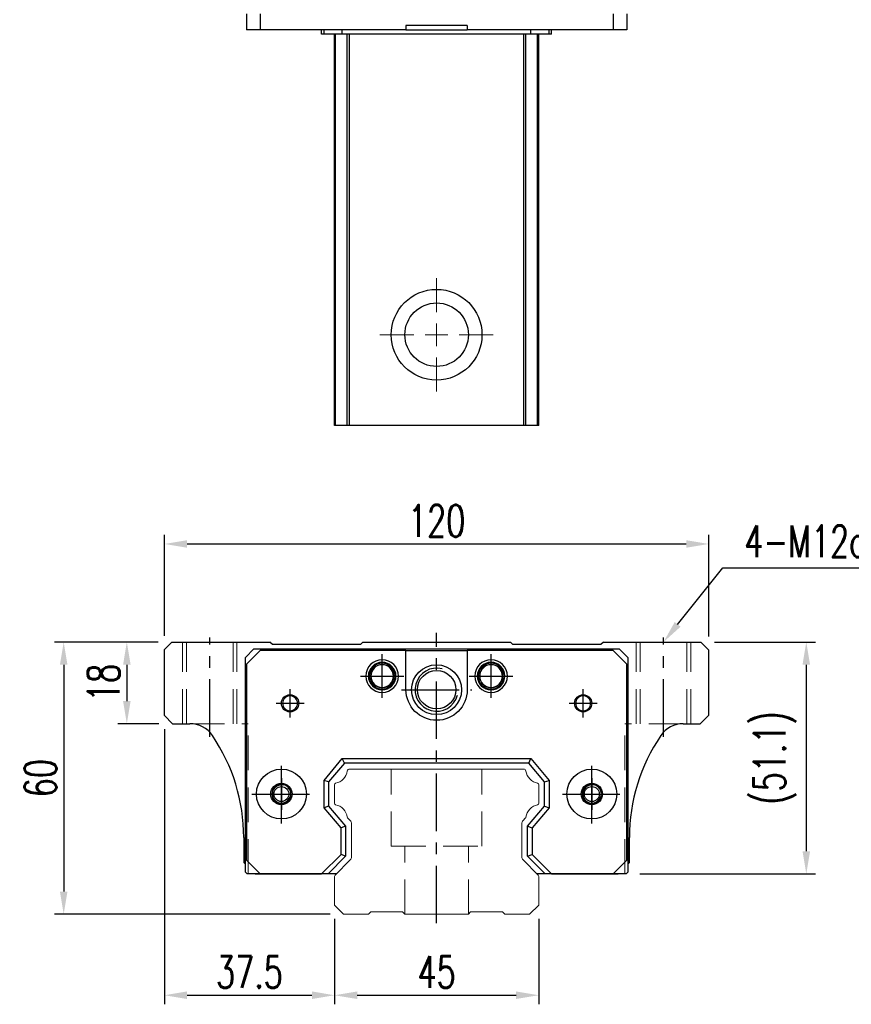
# Model space of a CAD drawing. Header units: millimetres. Extents: x 1358 to 1860, y 659 to 1074.
# Tile 1 of 3: x 1358 to 1541, y 665 to 882. Entities that reach past the tile are written whole.
import ezdxf
from ezdxf import colors
from ezdxf.entities.mleader import LeaderData, LeaderLine
from ezdxf.enums import TextEntityAlignment as Align
from ezdxf.math import Vec2, Vec3

# ---------------------------------------------------------------- set-up
doc = ezdxf.new("R2010")
doc.units = ezdxf.units.MM
doc.header["$LTSCALE"] = 2
doc.header["$PDSIZE"] = -1
for name, pattern in [('CENTER', [10.16, 6.35, -1.27, 1.27, -1.27]), ('DASHED', [0.75, 0.5, -0.25]), ('HIDDEN', [1.905, 1.27, -0.635])]:
    doc.linetypes.add(name, pattern=pattern)
for name, color, linetype in [('2', 7, 'Continuous'), ('CHA', 2, 'Continuous'), ('CL', 1, 'CENTER'), ('HID', 2, 'DASHED'), ('OUT', 3, 'Continuous'), ('中心線', 1, 'CENTER')]:
    doc.layers.add(name, color=color, linetype=linetype)
doc.styles.add('DIM-7', font='SIMPLEX.shx', dxfattribs={"width": 0.7, "bigfont": 'chineset.shx'})
doc.styles.add('T', font='kaiu.ttf')
doc.dimstyles.new('CNS', dxfattribs={"dimtxt": 3.5, "dimasz": 2.5, "dimexe": 1, "dimexo": 1.5, "dimgap": 0.09, "dimtad": 0, "dimdsep": 46, "dimtxsty": 'DIM-7', "dimcen": 0.09, "dimclrd": 1, "dimclre": 1, "dimclrt": 4, "dimadec": 0, "dimazin": 0, "dimtfac": 1, "dimtix": 1, "dimtmove": 2, "dimatfit": 3, "dimfxl": 1, "dimtvp": 0.971429, "dimtolj": 1, "dimarcsym": 0})

# ---------------------------------------------------------------- blocks, each defined once
blk = doc.blocks.new('*D51')
at = {"color": 7, "lineweight": -2}
for p, q in [((1389.82, 746.38), (1389.82, 768.66)), ((1509.82, 746.28), (1509.82, 768.66)), ((1394.82, 766.66), (1504.82, 766.66))]:
    blk.add_line(p, q, dxfattribs=at)
at = {"color": 7}
for points in [[(1394.82, 767.49), (1394.82, 765.83), (1389.82, 766.66)], [(1504.82, 767.49), (1504.82, 765.83), (1509.82, 766.66)]]:
    blk.add_solid(points, dxfattribs=at)
at = {"layer": 'DEFPOINTS', "color": 0}
for p in [(1509.82, 766.66), (1389.82, 743.38), (1509.82, 743.28)]:
    blk.add_point(p, dxfattribs=at)
at = {"color": 7, "insert": (1449.82, 771.76), "char_height": 7, "attachment_point": 5, "style": 'DIM-7'}
blk.add_mtext('\\A1;120', dxfattribs=at)
blk = doc.blocks.new('*D53')
at = {"color": 7, "lineweight": -2}
for p, q in [((1388.47, 745.03), (1379.54, 745.03)), ((1381.54, 740.03), (1381.54, 732.03)), ((1388.62, 727.03), (1379.54, 727.03))]:
    blk.add_line(p, q, dxfattribs=at)
at = {"color": 7}
for points in [[(1380.71, 740.03), (1382.37, 740.03), (1381.54, 745.03)], [(1380.71, 732.03), (1382.37, 732.03), (1381.54, 727.03)]]:
    blk.add_solid(points, dxfattribs=at)
at = {"layer": 'DEFPOINTS', "color": 0}
for p in [(1391.47, 745.03), (1381.54, 727.03), (1391.62, 727.03)]:
    blk.add_point(p, dxfattribs=at)
at = {"color": 7, "insert": (1376.44, 736.03), "char_height": 7, "attachment_point": 5, "rotation": 90, "style": 'DIM-7'}
blk.add_mtext('\\A1;18', dxfattribs=at)
blk = doc.blocks.new('*D54')
at = {"color": 7, "lineweight": -2}
for p, q in [((1388.47, 745.03), (1365.62, 745.03)), ((1367.62, 740.03), (1367.62, 690.03)), ((1426.32, 685.03), (1365.62, 685.03))]:
    blk.add_line(p, q, dxfattribs=at)
at = {"color": 7}
for points in [[(1366.79, 740.03), (1368.45, 740.03), (1367.62, 745.03)], [(1366.79, 690.03), (1368.45, 690.03), (1367.62, 685.03)]]:
    blk.add_solid(points, dxfattribs=at)
at = {"layer": 'DEFPOINTS', "color": 0}
for p in [(1391.47, 745.03), (1367.62, 685.03), (1429.32, 685.03)]:
    blk.add_point(p, dxfattribs=at)
at = {"color": 7, "insert": (1362.52, 715.03), "char_height": 7, "attachment_point": 5, "rotation": 90, "style": 'DIM-7'}
blk.add_mtext('\\A1;60', dxfattribs=at)
blk = doc.blocks.new('*D55')
at = {"color": 7, "lineweight": -2}
for p, q in [((1389.82, 725.83), (1389.82, 665.17)), ((1427.32, 684.03), (1427.32, 665.17)), ((1394.82, 667.17), (1422.32, 667.17))]:
    blk.add_line(p, q, dxfattribs=at)
at = {"color": 7}
for points in [[(1394.82, 668.01), (1394.82, 666.34), (1389.82, 667.17)], [(1422.32, 668.01), (1422.32, 666.34), (1427.32, 667.17)]]:
    blk.add_solid(points, dxfattribs=at)
at = {"layer": 'DEFPOINTS', "color": 0}
for p in [(1389.82, 728.83), (1427.32, 687.03), (1427.32, 667.17)]:
    blk.add_point(p, dxfattribs=at)
at = {"color": 7, "insert": (1408.57, 672.27), "char_height": 7, "attachment_point": 5, "style": 'DIM-7'}
blk.add_mtext('\\A1;37.5', dxfattribs=at)
blk = doc.blocks.new('*D56')
at = {"color": 7, "lineweight": -2}
for p, q in [((1427.32, 684.03), (1427.32, 665.17)), ((1472.32, 684.03), (1472.32, 665.17)), ((1432.32, 667.17), (1467.32, 667.17))]:
    blk.add_line(p, q, dxfattribs=at)
at = {"color": 7}
for points in [[(1432.32, 668.01), (1432.32, 666.34), (1427.32, 667.17)], [(1467.32, 668.01), (1467.32, 666.34), (1472.32, 667.17)]]:
    blk.add_solid(points, dxfattribs=at)
at = {"layer": 'DEFPOINTS', "color": 0}
for p in [(1427.32, 687.03), (1472.32, 687.03), (1472.32, 667.17)]:
    blk.add_point(p, dxfattribs=at)
at = {"color": 7, "insert": (1449.82, 672.27), "char_height": 7, "attachment_point": 5, "style": 'DIM-7'}
blk.add_mtext('\\A1;45', dxfattribs=at)
blk = doc.blocks.new('*D57')
at = {"color": 7, "lineweight": -2}
for p, q in [((1511.07, 745.03), (1533.29, 745.03)), ((1531.29, 740.03), (1531.29, 698.93)), ((1494.57, 693.93), (1533.29, 693.93))]:
    blk.add_line(p, q, dxfattribs=at)
at = {"color": 7}
for points in [[(1530.46, 740.03), (1532.13, 740.03), (1531.29, 745.03)], [(1530.46, 698.93), (1532.13, 698.93), (1531.29, 693.93)]]:
    blk.add_solid(points, dxfattribs=at)
at = {"layer": 'DEFPOINTS', "color": 0}
for p in [(1508.07, 745.03), (1491.57, 693.93), (1531.29, 693.93)]:
    blk.add_point(p, dxfattribs=at)
at = {"color": 7, "insert": (1524.36, 719.48), "char_height": 7, "attachment_point": 5, "rotation": 90, "style": 'DIM-7'}
blk.add_mtext('\\A1;(51.1)', dxfattribs=at)
blk = doc.blocks.new('SW_CENTERMARKSYMBOL_2')
at = {"color": 0, "linetype": 'Continuous', "lineweight": 18}
for p, q in [((0, 5), (0, 12.5)), ((0, 0), (0, 2.5)), ((-5, 0), (-12.5, 0)), ((0, 0), (-2.5, 0)), ((0, 0), (0, -2.5)), ((0, 0), (2.5, 0)), ((5, 0), (12.5, 0)), ((0, -5), (0, -12.5))]:
    blk.add_line(p, q, dxfattribs=at)

msp = doc.modelspace()

# ---------------------------------------------------------------- linework, layer by layer
at = {"color": 7, "linetype": 'Continuous', "lineweight": 25}
for p, q in [((1407.891, 883.542), (1407.891, 880.042)), ((1410.891, 883.542), (1410.891, 880.042)), ((1488.741, 883.542), (1488.741, 880.042)), ((1491.741, 883.542), (1491.741, 880.042)), ((1410.891, 880.042), (1407.891, 880.042)), ((1443.066, 880.042), (1410.891, 880.042)), ((1424.463, 879.042), (1424.463, 880.042)), ((1425.016, 879.042), (1425.016, 880.042)), ((1429.03, 879.042), (1429.03, 880.042)), ((1443.066, 880.942), (1443.066, 880.042)), ((1456.566, 880.942), (1443.066, 880.942)), ((1443.066, 880.042), (1456.566, 880.042)), ((1456.566, 880.942), (1456.566, 880.042)), ((1488.741, 880.042), (1456.566, 880.042)), ((1470.602, 879.042), (1470.602, 880.042)), ((1474.616, 879.042), (1474.616, 880.042)), ((1475.168, 879.042), (1475.168, 880.042)), ((1491.741, 880.042), (1488.741, 880.042)), ((1425.016, 879.042), (1424.463, 879.042)), ((1429.03, 879.042), (1425.016, 879.042)), ((1427.316, 792.792), (1427.316, 879.042)), ((1427.555, 792.792), (1427.555, 879.042)), ((1470.602, 879.042), (1429.03, 879.042)), ((1430.131, 792.792), (1430.131, 879.042)), ((1430.626, 792.792), (1430.626, 879.042)), ((1469.006, 792.792), (1469.006, 879.042)), ((1469.5, 792.792), (1469.5, 879.042)), ((1474.616, 879.042), (1470.602, 879.042)), ((1472.076, 792.792), (1472.076, 879.042)), ((1472.316, 792.792), (1472.316, 879.042)), ((1475.168, 879.042), (1474.616, 879.042)), ((1469.006, 792.792), (1430.626, 792.792))]:
    msp.add_line(p, q, dxfattribs=at)
for radius in [10, 7]:
    msp.add_circle((1449.816, 812.792), radius, dxfattribs=at)
for points, knots in [([(1427.555, 792.792), (1427.494, 792.792), (1427.428, 792.792), (1427.338, 792.792), (1427.316, 792.792), (1427.316, 792.792)], [0, 0, 0, 0, 0.5, 0.5, 1, 1, 1, 1]), ([(1430.131, 792.792), (1430.084, 792.792), (1429.99, 792.792), (1429.701, 792.792), (1429.505, 792.792), (1429.033, 792.792), (1428.758, 792.792), (1428.171, 792.792), (1427.861, 792.792), (1427.555, 792.792)], [0, 0, 0, 0, 0.25, 0.25, 0.5, 0.5, 0.75, 0.75, 1, 1, 1, 1]), ([(1430.626, 792.792), (1430.571, 792.792), (1430.514, 792.792), (1430.401, 792.792), (1430.347, 792.792), (1430.253, 792.792), (1430.214, 792.792), (1430.157, 792.792), (1430.14, 792.792), (1430.131, 792.792)], [0, 0, 0, 0, 0.25, 0.25, 0.5, 0.5, 0.75, 0.75, 1, 1, 1, 1]), ([(1469.5, 792.792), (1469.492, 792.792), (1469.474, 792.792), (1469.418, 792.792), (1469.378, 792.792), (1469.285, 792.792), (1469.23, 792.792), (1469.118, 792.792), (1469.06, 792.792), (1469.006, 792.792)], [0, 0, 0, 0, 0.25, 0.25, 0.5, 0.5, 0.75, 0.75, 1, 1, 1, 1]), ([(1472.076, 792.792), (1471.771, 792.792), (1471.46, 792.792), (1470.873, 792.792), (1470.598, 792.792), (1470.126, 792.792), (1469.931, 792.792), (1469.641, 792.792), (1469.547, 792.792), (1469.5, 792.792)], [0, 0, 0, 0, 0.25, 0.25, 0.5, 0.5, 0.75, 0.75, 1, 1, 1, 1]), ([(1472.316, 792.792), (1472.316, 792.792), (1472.293, 792.792), (1472.203, 792.792), (1472.138, 792.792), (1472.076, 792.792)], [0, 0, 0, 0, 0.5, 0.5, 1, 1, 1, 1])]:
    msp.add_open_spline(points, degree=3, knots=knots, dxfattribs=at)
at = {"layer": '2', "color": 7, "linetype": 'Continuous'}
for p, q in [((1407.666, 741.632), (1409.566, 743.532)), ((1410.891, 743.182), (1407.891, 740.182)), ((1409.566, 743.532), (1490.066, 743.532)), ((1443.066, 743.182), (1410.891, 743.182)), ((1443.066, 743.182), (1456.566, 743.182)), ((1443.066, 734.532), (1443.066, 743.182)), ((1456.566, 743.182), (1456.566, 734.532)), ((1488.741, 743.182), (1456.566, 743.182)), ((1491.741, 740.182), (1488.741, 743.182)), ((1490.066, 743.532), (1491.966, 741.632)), ((1407.666, 694.332), (1407.666, 741.632)), ((1491.966, 741.632), (1491.966, 694.332)), ((1407.891, 740.182), (1407.891, 696.932)), ((1491.741, 696.932), (1491.741, 740.182)), ((1425.016, 714.548), (1429.03, 719.332)), ((1429.496, 718.332), (1429.03, 719.332)), ((1429.03, 719.332), (1470.602, 719.332)), ((1470.135, 718.332), (1470.602, 719.332)), ((1470.602, 719.332), (1474.616, 714.548)), ((1429.496, 718.332), (1426.016, 714.184)), ((1470.135, 718.332), (1429.496, 718.332)), ((1473.616, 714.184), (1470.135, 718.332)), ((1425.016, 708.516), (1425.016, 714.548)), ((1426.016, 714.184), (1425.016, 714.548)), ((1426.016, 714.184), (1426.016, 708.88)), ((1473.616, 714.184), (1474.616, 714.548)), ((1473.616, 708.88), (1473.616, 714.184)), ((1474.616, 714.548), (1474.616, 708.516)), ((1426.016, 708.88), (1425.016, 708.516)), ((1428.766, 704.047), (1425.016, 708.516)), ((1426.016, 708.88), (1429.766, 704.411)), ((1469.866, 704.411), (1473.616, 708.88)), ((1474.616, 708.516), (1470.866, 704.047)), ((1473.616, 708.88), (1474.616, 708.516)), ((1429.766, 704.411), (1428.766, 704.047)), ((1428.766, 698.235), (1428.766, 704.047)), ((1429.766, 704.411), (1429.766, 697.821)), ((1469.866, 697.821), (1469.866, 704.411)), ((1469.866, 704.411), (1470.866, 704.047)), ((1470.866, 704.047), (1470.866, 698.235)), ((1407.891, 696.932), (1410.891, 693.932)), ((1424.463, 693.932), (1428.766, 698.235)), ((1429.766, 697.821), (1425.877, 693.932)), ((1429.766, 697.821), (1428.766, 698.235)), ((1469.866, 697.821), (1470.866, 698.235)), ((1473.754, 693.932), (1469.866, 697.821)), ((1470.866, 698.235), (1475.168, 693.932)), ((1488.741, 693.932), (1491.741, 696.932)), ((1407.666, 694.332), (1408.066, 693.932)), ((1426.884, 693.932), (1408.066, 693.932)), ((1410.891, 693.932), (1424.463, 693.932)), ((1425.877, 693.932), (1424.463, 693.932)), ((1427.716, 693.932), (1425.877, 693.932)), ((1473.754, 693.932), (1471.916, 693.932)), ((1491.566, 693.932), (1472.748, 693.932)), ((1475.168, 693.932), (1473.754, 693.932)), ((1475.168, 693.932), (1488.741, 693.932)), ((1491.566, 693.932), (1491.966, 694.332))]:
    msp.add_line(p, q, dxfattribs=at)
at = {"layer": '2', "color": 7, "linetype": 'DASHED'}
for p, q in [((1485.885, 712.505), (1485.888, 712.5)), ((1485.896, 710.581), (1485.894, 710.576))]:
    msp.add_line(p, q, dxfattribs=at)
at = {"layer": '2', "color": 7, "linetype": 'Continuous'}
for radius in [5.5, 4.24]:
    msp.add_circle((1449.816, 734.532), radius, dxfattribs=at)
for centre, radius, start, end in [((1437.816, 737.532), 3.6, 90, 270), ((1437.816, 737.532), 3.041, 90, 270), ((1437.816, 737.532), 2.853, 90, 270), ((1437.816, 737.532), 3.6, 270, 90), ((1437.816, 737.532), 3.041, 270, 90), ((1437.816, 737.532), 2.853, 270, 90), ((1461.816, 737.532), 3.6, 90, 270), ((1461.816, 737.532), 3.041, 90, 270), ((1461.816, 737.532), 2.853, 90, 270), ((1461.816, 737.532), 3.6, 270, 90), ((1461.816, 737.532), 3.041, 270, 90), ((1461.816, 737.532), 2.853, 270, 90), ((1437.816, 737.532), 2.55, 90, 270), ((1437.816, 737.532), 2.507, 90, 270), ((1437.816, 737.532), 2.55, 270, 90), ((1437.816, 737.532), 2.507, 270, 90), ((1449.816, 734.532), 4.75, 75, 345), ((1461.816, 737.532), 2.55, 90, 270), ((1461.816, 737.532), 2.507, 90, 270), ((1461.816, 737.532), 2.55, 270, 90), ((1461.816, 737.532), 2.507, 270, 90), ((1417.516, 731.532), 1.65, 90, 270), ((1417.516, 731.532), 1.65, 270, 90), ((1482.116, 731.532), 1.65, 90, 270), ((1482.116, 731.532), 1.65, 270, 90), ((1415.608, 711.532), 2.1, 90, 270), ((1415.608, 711.532), 2.1, 270, 90), ((1484.024, 711.532), 2.1, 0, 180), ((1484.024, 711.532), 2.1, 180, 0)]:
    msp.add_arc(centre, radius, start, end, dxfattribs=at)
at = {"layer": '2', "color": 7, "linetype": 'Continuous', "extrusion": (0, 0, -1)}
for centre, radius, start, end in [((-1449.816, 734.532), 6.75, 270, 0), ((-1449.816, 734.532), 6.75, 180, 270), ((-1482.116, 731.532), 1.9, 270, 90), ((-1482.116, 731.532), 1.9, 90, 270), ((-1415.608, 711.532), 5.5, 270, 90), ((-1415.608, 711.532), 5.5, 90, 270), ((-1484.024, 711.532), 5.5, 270, 90), ((-1484.024, 711.532), 5.5, 90, 270), ((-1415.608, 711.532), 2.35, 270, 90), ((-1415.608, 711.532), 2.35, 90, 270), ((-1484.024, 711.532), 2.35, 270, 90), ((-1484.024, 711.532), 2.35, 90, 270)]:
    msp.add_arc(centre, radius, start, end, dxfattribs=at)
at = {"layer": '2', "color": 7, "linetype": 'DASHED'}
for points in [[(1413.925, 712.789), (1413.924, 712.787), (1413.923, 712.786), (1413.922, 712.785)], [(1413.934, 710.264), (1413.934, 710.263), (1413.935, 710.262), (1413.936, 710.26)]]:
    msp.add_open_spline(points, degree=3, dxfattribs=at)
at = {"layer": 'CL', "color": 7}
for p, q in [((1449.816, 683.032), (1449.816, 747.032)), ((1399.816, 724.141), (1399.816, 746.032)), ((1499.816, 724.141), (1499.816, 746.032)), ((1437.816, 732.732), (1437.816, 742.332)), ((1461.816, 732.732), (1461.816, 742.332)), ((1433.016, 737.532), (1442.616, 737.532)), ((1457.016, 737.532), (1466.616, 737.532)), ((1417.516, 728.432), (1417.516, 734.632)), ((1442.066, 734.532), (1457.566, 734.532)), ((1482.116, 728.432), (1482.116, 734.632)), ((1414.416, 731.532), (1420.616, 731.532)), ((1479.016, 731.532), (1485.216, 731.532)), ((1415.608, 705.032), (1415.608, 718.032)), ((1484.024, 705.032), (1484.024, 718.032)), ((1409.108, 711.532), (1422.108, 711.532)), ((1477.524, 711.532), (1490.524, 711.532))]:
    msp.add_line(p, q, dxfattribs=at)
at = {"layer": 'HID', "color": 7, "linetype": 'HIDDEN', "lineweight": 0, "ltscale": 3}
for p, q in [((1393.816, 727.032), (1393.816, 745.032)), ((1394.666, 727.032), (1394.666, 745.032)), ((1404.966, 727.032), (1404.966, 745.032)), ((1405.816, 727.032), (1405.816, 745.032)), ((1493.816, 727.032), (1493.816, 745.032)), ((1494.666, 727.032), (1494.666, 745.032)), ((1504.966, 727.032), (1504.966, 745.032)), ((1505.816, 727.032), (1505.816, 745.032)), ((1395.444, 727.032), (1408.316, 727.032)), ((1408.316, 693.932), (1408.316, 727.032)), ((1491.316, 693.932), (1491.316, 727.032)), ((1504.188, 727.032), (1491.316, 727.032)), ((1439.816, 700.032), (1439.816, 717.032)), ((1459.816, 700.032), (1459.816, 717.032)), ((1439.816, 700.032), (1459.816, 700.032)), ((1442.816, 685.032), (1442.816, 700.032)), ((1456.816, 685.032), (1456.816, 700.032))]:
    msp.add_line(p, q, dxfattribs=at)
at = {"layer": 'OUT', "color": 7}
for p, q in [((1391.466, 745.032), (1389.816, 743.382)), ((1391.466, 745.032), (1413.066, 745.032)), ((1413.616, 744.482), (1413.066, 745.032)), ((1433.566, 745.032), (1433.016, 744.482)), ((1433.566, 745.032), (1466.066, 745.032)), ((1466.616, 744.482), (1466.066, 745.032)), ((1486.566, 745.032), (1486.016, 744.482)), ((1486.566, 745.032), (1508.066, 745.032)), ((1509.816, 743.282), (1508.066, 745.032)), ((1389.816, 728.832), (1389.816, 743.382)), ((1433.016, 744.482), (1413.616, 744.482)), ((1486.016, 744.482), (1466.616, 744.482)), ((1509.816, 728.932), (1509.816, 743.282)), ((1389.816, 728.832), (1391.616, 727.032)), ((1507.916, 727.032), (1509.816, 728.932)), ((1391.616, 727.032), (1395.444, 727.032)), ((1504.188, 727.032), (1507.916, 727.032)), ((1407.316, 701.932), (1407.316, 696.432)), ((1492.316, 696.432), (1492.316, 701.932)), ((1407.316, 696.432), (1407.666, 696.082)), ((1491.966, 696.082), (1492.316, 696.432)), ((1409.816, 693.932), (1423.016, 693.932)), ((1476.616, 693.932), (1489.816, 693.932))]:
    msp.add_line(p, q, dxfattribs=at)
at = {"layer": 'OUT', "color": 7, "linetype": 'Continuous', "lineweight": 15}
for p, q in [((1469.006, 717.032), (1430.626, 717.032)), ((1427.316, 713.602), (1427.316, 709.462)), ((1472.316, 709.462), (1472.316, 713.602)), ((1430.272, 706.178), (1430.773, 705.678)), ((1468.859, 705.678), (1469.359, 706.178)), ((1431.066, 704.971), (1431.066, 697.696)), ((1468.566, 697.696), (1468.566, 704.971)), ((1430.773, 696.989), (1427.462, 693.678)), ((1472.169, 693.678), (1468.859, 696.989)), ((1427.316, 693.325), (1427.316, 687.032)), ((1472.316, 687.032), (1472.316, 693.325)), ((1427.316, 687.032), (1429.316, 685.032)), ((1470.316, 685.032), (1472.316, 687.032)), ((1429.316, 685.032), (1434.816, 685.032)), ((1434.816, 685.032), (1435.316, 685.532)), ((1435.316, 685.532), (1442.316, 685.532)), ((1442.316, 685.532), (1442.816, 685.032)), ((1442.816, 685.032), (1456.816, 685.032)), ((1456.816, 685.032), (1457.316, 685.532)), ((1457.316, 685.532), (1464.316, 685.532)), ((1464.316, 685.532), (1464.816, 685.032)), ((1464.816, 685.032), (1470.316, 685.032))]:
    msp.add_line(p, q, dxfattribs=at)
at = {"layer": 'OUT', "color": 7}
for centre in [(1415.606, 711.532), (1484.026, 711.532)]:
    msp.add_circle(centre, 1.65, dxfattribs=at)
at = {"layer": 'OUT', "color": 7, "linetype": 'ByBlock', "extrusion": (0, 0, -1)}
for start, end in [(270, 90), (90, 270)]:
    msp.add_arc((-1417.516, 731.532), 1.9, start, end, dxfattribs=at)
at = {"layer": 'OUT', "color": 7}
for centre, radius, start, end in [((1395.444, 721.032), 6, 34.17793, 90), ((1504.188, 721.032), 6, 90, 145.82207), ((1367.316, 701.932), 40, 0, 34.17793), ((1532.316, 701.932), 40, 145.82207, 180), ((1415.606, 711.532), 2, 75, 345), ((1484.026, 711.532), 2, 75, 345)]:
    msp.add_arc(centre, radius, start, end, dxfattribs=at)
at = {"layer": 'OUT', "color": 7, "linetype": 'Continuous', "lineweight": 15}
for centre, radius, start, end in [((1426.898, 717.099), 3.27, 281.5912, 351.34524), ((1430.626, 716.532), 0.5, 90, 171.34524), ((1469.006, 716.532), 0.5, 8.65476, 90), ((1472.733, 717.099), 3.27, 188.65476, 258.4088), ((1427.616, 713.602), 0.3, 101.5912, 180.00001), ((1472.016, 713.602), 0.3, 359.99999, 78.4088), ((1427.616, 709.462), 0.3, 179.99999, 258.40879), ((1426.898, 705.965), 3.27, 8.65476, 78.4088), ((1472.733, 705.965), 3.27, 101.5912, 171.34524), ((1472.016, 709.462), 0.3, 281.59121, 0.00001), ((1430.626, 706.532), 0.5, 188.65476, 225), ((1430.066, 704.971), 1, 359.99999, 45), ((1469.566, 704.971), 1, 135, 180.00001), ((1469.006, 706.532), 0.5, 315, 351.34524), ((1430.066, 697.696), 1, 315.00001, 0.00001), ((1469.566, 697.696), 1, 179.99999, 225), ((1427.816, 693.325), 0.5, 135.00023, 180.00001), ((1471.816, 693.325), 0.5, 0, 45)]:
    msp.add_arc(centre, radius, start, end, dxfattribs=at)
at = {"layer": '中心線', "color": 7, "ltscale": 3}
for p, q in [((1415.606, 715.032), (1415.606, 708.032)), ((1484.026, 715.032), (1484.026, 708.032)), ((1412.106, 711.532), (1419.106, 711.532)), ((1480.526, 711.532), (1487.526, 711.532))]:
    msp.add_line(p, q, dxfattribs=at)

# ---------------------------------------------------------------- block references
at = {"color": 7, "linetype": 'Continuous', "lineweight": 0}
msp.add_blockref('SW_CENTERMARKSYMBOL_2', (1449.816, 812.792), dxfattribs=at)

# ---------------------------------------------------------------- texts
at = {"layer": 'CHA', "color": 7, "style": 'T'}
msp.add_text('TRH45FL-WW', height=15, dxfattribs=at).set_placement((1593.432, 818.173), align=Align.MIDDLE)

# ---------------------------------------------------------------- dimensions: what is measured, and where the dimension line sits
at = {"color": 7}
for base, p1, p2, angle, picture, middle in [((1509.816, 766.659), (1389.816, 743.382), (1509.816, 743.282), 180, '*D51', (1449.816, 771.759)), ((1367.62, 685.032), (1391.466, 745.032), (1429.316, 685.032), 90, '*D54', (1362.52, 715.032)), ((1381.54, 727.032), (1391.466, 745.032), (1391.616, 727.032), 90, '*D53', (1376.44, 736.032)), ((1427.316, 667.172), (1389.816, 728.832), (1427.316, 687.032), 180, '*D55', (1408.566, 672.272))]:
    dim = msp.add_linear_dim(base=base, p1=p1, p2=p2, angle=angle, dimstyle='CNS', override={"dimscale": 2, "dimgap": 0.8, "dimtad": 1, "dimclrd": 7, "dimclre": 7, "dimclrt": 7, "dimtmove": 1}, dxfattribs=at)
    dim.commit()
    dim.dimension.update_dxf_attribs({"geometry": picture, "text_midpoint": middle})
dim = msp.add_linear_dim(base=(1531.293, 693.932), p1=(1508.066, 745.032), p2=(1491.566, 693.932), angle=90, text='(<>)', dimstyle='CNS', override={"dimscale": 2, "dimgap": 0.8, "dimtad": 1, "dimclrd": 7, "dimclre": 7, "dimclrt": 7, "dimtmove": 1}, dxfattribs=at)
dim.commit()
dim.dimension.update_dxf_attribs({"geometry": '*D57', "text_midpoint": (1524.36, 719.482)})
dim = msp.add_linear_dim(base=(1472.316, 667.172), p1=(1427.316, 687.032), p2=(1472.316, 687.032), dimstyle='CNS', override={"dimscale": 2, "dimgap": 0.8, "dimtad": 1, "dimclrd": 7, "dimclre": 7, "dimclrt": 7, "dimtmove": 1}, dxfattribs=at)
dim.commit()
dim.dimension.update_dxf_attribs({"geometry": '*D56', "text_midpoint": (1449.816, 672.272)})

# ---------------------------------------------------------------- leaders
ml = msp.add_multileader_mtext('Standard', dxfattribs=at)
ml.set_content('{\\C7;4-M12dp18,%%C17}', color=4, style='DIM-7')
ml.set_leader_properties(color=7)
ml.build(insert=Vec2(0, 0))
ml.multileader.update_dxf_attribs({"text_left_attachment_type": 6, "text_right_attachment_type": 6, "dogleg_length": 0.36, "arrow_head_size": 5, "scale": 2})
ctx = ml.context
ctx.base_point, ctx.scale, ctx.char_height, ctx.arrow_head_size, ctx.landing_gap_size, ctx.plane_origin = Vec3(1513.636, 761.398), 2, 7, 5, 4, Vec3(1499.816, 745.032)
ctx.left_attachment, ctx.right_attachment = 6, 6
notes = []
notes.append((ctx, [(0, (1, 1, 0), (1512.916, 761.398), (1, 0), 0.72, [(0, [(1499.816, 745.032)], 0, [])])]))
ctx.mtext.insert, ctx.mtext.flow_direction = Vec3(1517.636, 770.732), 5
for ctx, leaders in notes:
    for number, flags, end, landing, length, lines in leaders:
        leader = LeaderData()
        leader.index, (leader.has_last_leader_line, leader.has_dogleg_vector, leader.attachment_direction) = number, flags
        leader.last_leader_point, leader.dogleg_vector, leader.dogleg_length = Vec3(end), Vec3(landing), length
        for number, points, colour, breaks in lines:
            line = LeaderLine()
            line.index, line.vertices, line.color, line.breaks = number, Vec3.list(points), colors.encode_raw_color(colour), breaks
            leader.lines.append(line)
        ctx.leaders.append(leader)

doc.saveas('drawing.dxf')
